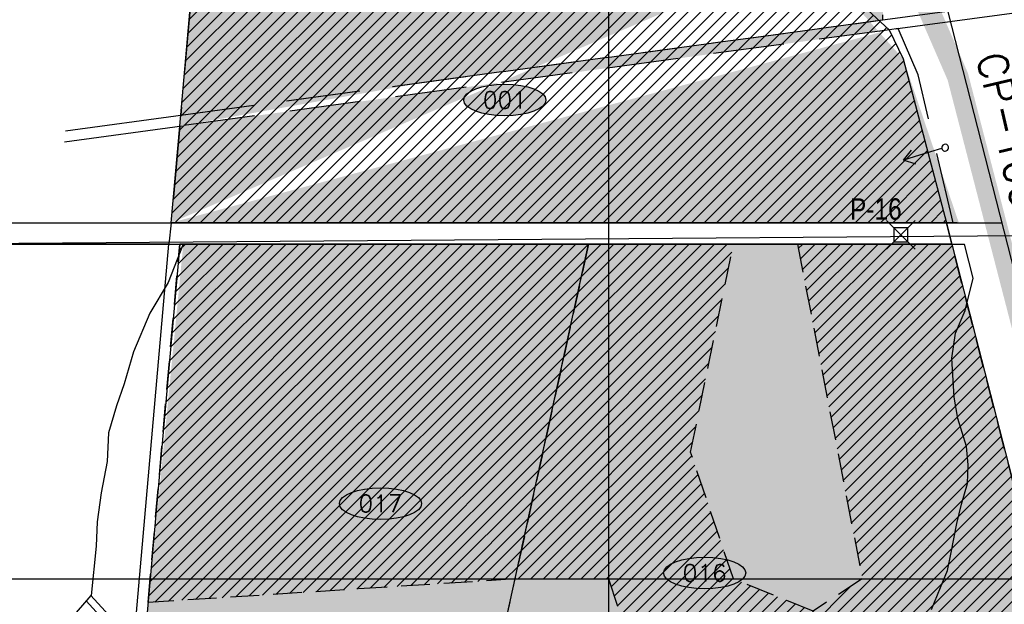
# Model space of a CAD drawing. Extents: x 312047 to 329088, y 8928324 to 8953812.
# Tile 117 of 125: x 321173 to 322555, y 8948964 to 8949785. Entities that reach past the tile are written whole.
import ezdxf
from ezdxf.enums import TextEntityAlignment as Align

# ---------------------------------------------------------------- set-up
doc = ezdxf.new("R2010")
doc.units = 0
doc.header["$LTSCALE"] = 200
doc.header["$MEASUREMENT"] = 0
doc.header["$PDMODE"] = 67
doc.header["$PDSIZE"] = 20
doc.linetypes.add('DASHED2', pattern=[0.3, 0.2, -0.1])
doc.linetypes.add('HIDDEN', pattern=[0.75, 0.5, -0.25])
for name, color, linetype in [('CANAL-PROJ', 180, 'CONTINUOUS'), ('CORR', 1, 'DASHED2'), ('FASE1', 5, 'HIDDEN'), ('JAZIDAS', 1, 'CONTINUOUS'), ('JSIMB', 2, 'CONTINUOUS'), ('LOTE', 1, 'DASHED2'), ('MASCARA', 3, 'CONTINUOUS'), ('NOVA MALHA', 1, 'CONTINUOUS'), ('PA-COR', 252, 'CONTINUOUS'), ('PA-LIN_DIVI', 4, 'DASHED2'), ('PA-LOTE', 100, 'CONTINUOUS'), ('PA-NUM-LOTE-5', 3, 'CONTINUOUS'), ('PA-PRAN', 4, 'ZIGZAG'), ('PA-SEQ', 40, 'CONTINUOUS'), ('PA_EXTRA', 1, 'CONTINUOUS'), ('SETOR', 102, 'CONTINUOUS'), ('SETOR 101', 50, 'CONTINUOUS'), ('SETOR 210', 91, 'CONTINUOUS'), ('TEXTO03', 3, 'CONTINUOUS'), ('TLOTE', 2, 'CONTINUOUS')]:
    doc.layers.add(name, color=color, linetype=linetype)
doc.styles.add('140CL', font='simplex.shx')
doc.styles.add('SANS', font='ARIALN.TTF')
doc.styles.add('SBI', font='simplex.shx', dxfattribs={"bigfont": 'simp.shx'})
doc.linetypes.add('ZIGZAG', pattern='A,0.0001,-0.2,[131,ltypeshp.shx,S=0.2,R=0,X=-0.2,Y=0],-0.4,[131,ltypeshp.shx,S=0.2,R=180,X=0.2,Y=0],-0.2', length=0.8001)
pattern_1 = [(270, (-8635185.5995, 9270004.921), (6.25, -3.125), [0, -6.25])]

msp = doc.modelspace()

# ---------------------------------------------------------------- hatches: boundary and pattern name
at = {"layer": 'PA-SEQ'}
h = msp.add_hatch(dxfattribs=at)
h.set_pattern_fill('ANSI31', color=256, scale=100, style=0)
h.set_pattern_definition([(45, (-8635185.6, 9270004.921), (-8.838834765, 8.838834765), [])])
h.paths.add_polyline_path([(322066.8, 8949978.2), (322290.9, 8949866.1), (322393.8, 8949770.7), (322413.4, 8949729.8), (322429.7, 8949672.1), (322473.9, 8949500), (321386.2, 8949500), (321398.2, 8949635.6), (321413.8, 8949811.6), (321572.8, 8949844.6), (321577.2, 8949964.6), (321900.3, 8949943.8)])
h = msp.add_hatch(dxfattribs=at)
h.set_pattern_fill('ANSI31', color=256, scale=100, angle=-1e-14, style=0)
h.paths.add_polyline_path([(321971.8, 8949470), (321398.1, 8949470), (321353.7, 8948967), (321868.6, 8949000)])
h = msp.add_hatch(dxfattribs=at)
h.set_pattern_fill('ANSI31', color=256, scale=100, angle=-1e-14, style=0)
h.paths.add_polyline_path([(322554.7, 8948929.5), (322615.5, 8948949.7), (322481.6, 8949470), (322265, 8949470), (322356, 8949000), (322287, 8948955), (322175, 8949000), (322115, 8949178), (322175, 8949470), (321971.8, 8949470), (321868.6, 8949000), (322000, 8949000), (322062, 8948810), (322010, 8948623), (322000, 8948458), (322233.6, 8948453.3)])
at = {"layer": 'SETOR 101'}
h = msp.add_hatch(dxfattribs=at)
h.set_pattern_fill('DOTS', color=256, scale=100, angle=-90, style=0)
h.set_pattern_definition(pattern_1)
edge = h.paths.add_edge_path(flags=16)
edge.add_ellipse((322139.9, 8950274.7), major_axis=(57.7, 0), ratio=0.384685, start_angle=0, end_angle=360)
edge = h.paths.add_edge_path(flags=16)
edge.add_ellipse((321854.3, 8949672.1), major_axis=(57.7, 0), ratio=0.384685, start_angle=0, end_angle=360)
edge = h.paths.add_edge_path()
edge.add_line((322386.2, 8949930.3), (322238.5, 8950514.7))
edge.add_line((322238.5, 8950514.7), (322219, 8950527.8))
edge.add_line((322219, 8950527.8), (321958.7, 8950251.9))
edge.add_line((321958.7, 8950251.9), (321931.6, 8950232))
edge.add_line((321931.6, 8950232), (321969.5, 8950138.6))
edge.add_line((321969.5, 8950138.6), (322382.7, 8949925.4))
edge.add_line((321386.2, 8949500), (322491.4, 8949500))
edge.add_line((322491.4, 8949500), (322413.4, 8949729.8))
edge.add_line((322413.4, 8949729.8), (322290.9, 8949866.1))
edge.add_line((322290.9, 8949866.1), (321910.4, 8950056.4))
edge.add_line((321910.4, 8950056.4), (321830.1, 8950111.8))
edge.add_line((321830.1, 8950111.8), (321709.4, 8950300))
edge.add_line((321709.4, 8950300), (321713.2, 8950358.9))
edge.add_line((321713.2, 8950358.9), (321592.1, 8950356.6))
edge.add_line((321592.1, 8950356.6), (321572.8, 8949844.6))
edge.add_line((321572.8, 8949844.6), (321413.8, 8949811.6))
edge.add_line((321413.8, 8949811.6), (321386.2, 8949500))
edge.add_line((322394.7, 8949770.9), (321398.2, 8949635.6))
edge.add_line((321750.7, 8949698.6), (322384.8, 8949784.7))
h.paths.add_polyline_path([(322103.1, 8950256.8), (322176.8, 8950256.8), (322176.8, 8950292.8), (322103.1, 8950292.8)], flags=24)
h.paths.add_polyline_path([(321822.6, 8949654.2), (321886, 8949654.2), (321886, 8949690.2), (321822.6, 8949690.2)], flags=8)
at = {"layer": 'SETOR 210'}
h = msp.add_hatch(dxfattribs=at)
h.set_pattern_fill('DOTS', color=256, scale=100, angle=-90, style=0)
h.set_pattern_definition(pattern_1)
h.paths.add_polyline_path([(321601.5, 8947558.8), (322178.4, 8947743.4), (322214.5, 8948001.8), (322191, 8948188.5), (322231.2, 8948438.3), (322554.7, 8948929.5), (322615.5, 8948949.7), (322481.6, 8949470), (321403.1, 8949470), (321347.8, 8948899.9), (321750.8, 8948463), (321767.6, 8948447.6), (321580.4, 8947736.1)])

# ---------------------------------------------------------------- linework, layer by layer
at = {"layer": 'CANAL-PROJ', "const_width": 30}
msp.add_lwpolyline([(324070, 8944525), (323150, 8945734.1), (323150, 8946160), (323340, 8946350), (323340, 8946920), (322972.3, 8947287.7), (322860, 8948275), (322490, 8949705), (322440, 8949820), (322345, 8949895), (321865, 8950135), (321800, 8950200), (321770, 8950280), (321725.4, 8951289.8)], dxfattribs=at)
at = {"layer": 'CORR'}
for p, q in [((321414.9, 8949500), (322491.4, 8949500)), ((322489.3, 8949500), (321414.9, 8949500))]:
    msp.add_line(p, q, dxfattribs=at)
at = {"layer": 'CORR', "linetype": 'Continuous'}
for p, q in [((321266.8, 8948969.2), (321747.2, 8948448.4)), ((321273.4, 8948976.8), (321750.1, 8948459.9))]:
    msp.add_line(p, q, dxfattribs=at)
at = {"layer": 'FASE1'}
for p, q in [((321403.1, 8949470), (321381.8, 8949416)), ((321403.1, 8949470), (322499.2, 8949470)), ((322511.5, 8949422.3), (322499.2, 8949470)), ((321381.8, 8949416), (321356.3, 8949373)), ((322500.2, 8949377), (322511.5, 8949422.3)), ((321356.3, 8949373), (321333.2, 8949319)), ((322486.6, 8949345), (322500.2, 8949377)), ((322481.6, 8949310), (322486.6, 8949345)), ((321333.2, 8949319), (321319.9, 8949274)), ((322484.8, 8949255), (322481.6, 8949310)), ((321319.9, 8949274), (321309.2, 8949243)), ((322489.9, 8949225), (322484.8, 8949255)), ((321309.2, 8949243), (321298.2, 8949205)), ((322502.4, 8949186), (322489.9, 8949225)), ((321298.2, 8949205), (321296.2, 8949165)), ((322504.3, 8949160), (322502.4, 8949186)), ((321296.2, 8949165), (321287.6, 8949121)), ((322503.4, 8949134), (322504.3, 8949160)), ((322495.4, 8949105), (322503.4, 8949134)), ((321287.6, 8949121), (321282.4, 8949080)), ((322488.4, 8949078), (322495.4, 8949105)), ((321282.4, 8949080), (321280.8, 8949046)), ((322480.5, 8949037), (322488.4, 8949078)), ((321280.8, 8949046), (321273.6, 8948977)), ((322475.6, 8949012), (322480.5, 8949037)), ((322465.9, 8948988), (322475.6, 8949012)), ((322453.3, 8948957), (322465.9, 8948988)), ((321273.4, 8948976.8), (321252.6, 8948953)), ((321273.6, 8948977), (321273.4, 8948976.8))]:
    msp.add_line(p, q, dxfattribs=at)
at = {"layer": 'JAZIDAS'}
msp.add_point((322410, 8949483), dxfattribs=at)
at = {"layer": 'JSIMB'}
for p, q in [((322381, 8949784.1), (322609.9, 8949815.2)), ((322402.3, 8949771.9), (322631.2, 8949803)), ((321237.6, 8949628.9), (321403, 8949651.4)), ((321236.2, 8949613.6), (321401.6, 8949636.1))]:
    msp.add_line(p, q, dxfattribs=at)
at = {"layer": 'LOTE'}
msp.add_line((321750.1, 8948459.9), (321971.8, 8949470), dxfattribs=at)
at = {"layer": 'MASCARA'}
msp.add_line((321386.2, 8949500), (321383, 8949470), dxfattribs=at)
at = {"layer": 'NOVA MALHA'}
for p, q in [((322000, 8952100.3), (322000, 8929300.3)), ((318032.6, 8949000), (329087.6, 8949000))]:
    msp.add_line(p, q, dxfattribs=at)
at = {"layer": 'PA-COR'}
msp.add_lwpolyline([(322473.9, 8949500), (322481.6, 8949470)], dxfattribs=at)
at = {"layer": 'PA-LIN_DIVI'}
for points in [[(321398.1, 8949470), (321971.8, 8949470), (321868.6, 8949000), (321353.7, 8948967)], [(321971.8, 8949470), (321868.6, 8949000), (321868.6, 8949000), (322000, 8949000), (322062, 8948810), (322010, 8948623), (322000, 8948458), (322233.6, 8948453.3), (322554.7, 8948929.5), (322615.5, 8948949.7), (322481.6, 8949470), (322265, 8949470), (322356, 8949000), (322287, 8948955), (322175, 8949000), (322115, 8949178), (322175, 8949470), (321971.8, 8949470)]]:
    msp.add_lwpolyline(points, close=True, dxfattribs=at)
at = {"layer": 'PA-LOTE'}
for p, q in [((320021.6, 8949500), (321386.2, 8949500)), ((320021.6, 8949500), (321386.2, 8949500)), ((320075.8, 8949500), (322491.4, 8949500)), ((321386.2, 8949500), (322551.4, 8949500)), ((321386.2, 8949500), (322551.4, 8949500)), ((321383, 8949470), (320024.5, 8949470)), ((321383, 8949470), (320024.5, 8949470)), ((320073, 8949470), (321403.1, 8949470)), ((321383, 8949470), (321971.8, 8949470)), ((321398.1, 8949470), (321971.8, 8949470)), ((322481.6, 8949470), (321971.8, 8949470)), ((322481.6, 8949470), (321971.8, 8949470))]:
    msp.add_line(p, q, dxfattribs=at)
for points in [[(321398.2, 8949635.6), (321413.8, 8949811.6), (321572.8, 8949844.6), (321591.9, 8950360.1), (321703.1, 8950363.8), (321704, 8950310.4), (321756.9, 8950207), (321910.4, 8950056.4), (322290.9, 8949866.1), (322393.8, 8949770.7), (322413.4, 8949729.8), (322473.9, 8949500), (321386.2, 8949500)], [(321750.8, 8948463), (321971.8, 8949470), (321398.1, 8949470), (321347.8, 8948899.9)], [(322615.5, 8948949.7), (322554.7, 8948929.5), (322233.6, 8948453.3), (321750.8, 8948463), (321971.8, 8949470), (322481.6, 8949470)]]:
    msp.add_lwpolyline(points, close=True, dxfattribs=at)
for points in [[(322023.2, 8950000), (322290.9, 8949866.1), (322393.8, 8949770.7)], [(322386.2, 8949930.3), (322439.5, 8949939.2), (322946.2, 8947957.5)], [(321386.2, 8949500), (321398.2, 8949635.6)], [(321332.3, 8948894.6), (321383, 8949470)]]:
    msp.add_lwpolyline(points, dxfattribs=at)
at = {"layer": 'PA-NUM-LOTE-5'}
for centre in [(321854.3, 8949672.1), (321679.8, 8949105.8), (322134.8, 8949008.4)]:
    msp.add_ellipse(centre, major_axis=(57.7, 0), ratio=0.384685, dxfattribs=at)
at = {"layer": 'PA-PRAN', "ltscale": 0.5}
msp.add_lwpolyline([(320096, 8951500.5), (323006.7, 8951500.9), (323006.7, 8949484.7), (319826.5, 8949460.7)], close=True, dxfattribs=at)
at = {"layer": 'PA_EXTRA'}
msp.add_line((320075.8, 8949500), (322491.4, 8949500), dxfattribs=at)
msp.add_lwpolyline([(322481.6, 8949470), (322473.9, 8949500)], dxfattribs=at)
msp.add_lwpolyline([(322481.6, 8949470), (322473.9, 8949500)], dxfattribs=at)
at = {"layer": 'SETOR', "linetype": 'HIDDEN'}
for p, q in [((321413.8, 8949811.6), (321399.5, 8949650.9)), ((321403, 8949651.4), (322381, 8949784.1)), ((321750.7, 8949698.6), (322384.8, 8949784.7)), ((322384.8, 8949784.7), (322384.9, 8949791.6)), ((322394.7, 8949770.9), (321398.2, 8949635.6)), ((322394.7, 8949770.9), (321398.2, 8949635.6)), ((322406.2, 8949772.4), (322394.7, 8949770.9)), ((322406.2, 8949772.4), (322394.7, 8949770.9)), ((322434.3, 8949707.7), (322406.2, 8949772.4)), ((322434.3, 8949707.7), (322406.2, 8949772.4)), ((322483.6, 8949500), (322434.3, 8949707.7)), ((322483.6, 8949500), (322434.3, 8949707.7)), ((321399.5, 8949650.9), (321750.7, 8949698.6)), ((321398.2, 8949635.6), (321386.2, 8949500)), ((321398.2, 8949635.6), (321386.2, 8949500)), ((321386.2, 8949500), (322483.6, 8949500)), ((321386.2, 8949500), (322483.6, 8949500))]:
    msp.add_line(p, q, dxfattribs=at)
at = {"layer": 'TLOTE'}
for p, q in [((322467.3, 8949604), (322436, 8949594.6)), ((322413.7, 8949587.9), (322424.9, 8949602)), ((322436, 8949594.6), (322413.7, 8949587.9)), ((322430.9, 8949582.2), (322413.7, 8949587.9))]:
    msp.add_line(p, q, dxfattribs=at)
for start_param, end_param in [(1.077742, 4.219334), (4.219334, 7.360927)]:
    msp.add_ellipse((322472.2, 8949605.3), major_axis=(3.4, -3.4), ratio=1, start_param=start_param, end_param=end_param, dxfattribs=at)

# ---------------------------------------------------------------- texts
at = {"layer": 'JAZIDAS', "style": 'SANS'}
msp.add_text('P-16', height=30, dxfattribs=at).set_placement((322338.7, 8949504.2))
at = {"layer": 'PA-NUM-LOTE-5', "style": '140CL'}
for s, p in [('001', (321854.3, 8949660.2)), ('017', (321679.8, 8949093.9)), ('016', (322134.8, 8948996.5))]:
    msp.add_text(s, height=24, dxfattribs=at).set_placement(p, align=Align.CENTER)
at = {"layer": 'TEXTO03', "style": 'SBI'}
msp.add_text('CP-100', height=40.6, rotation=283.3422, dxfattribs=at).set_placement((322535.9, 8949738), align=Align.MIDDLE_LEFT)

doc.saveas('drawing.dxf')
